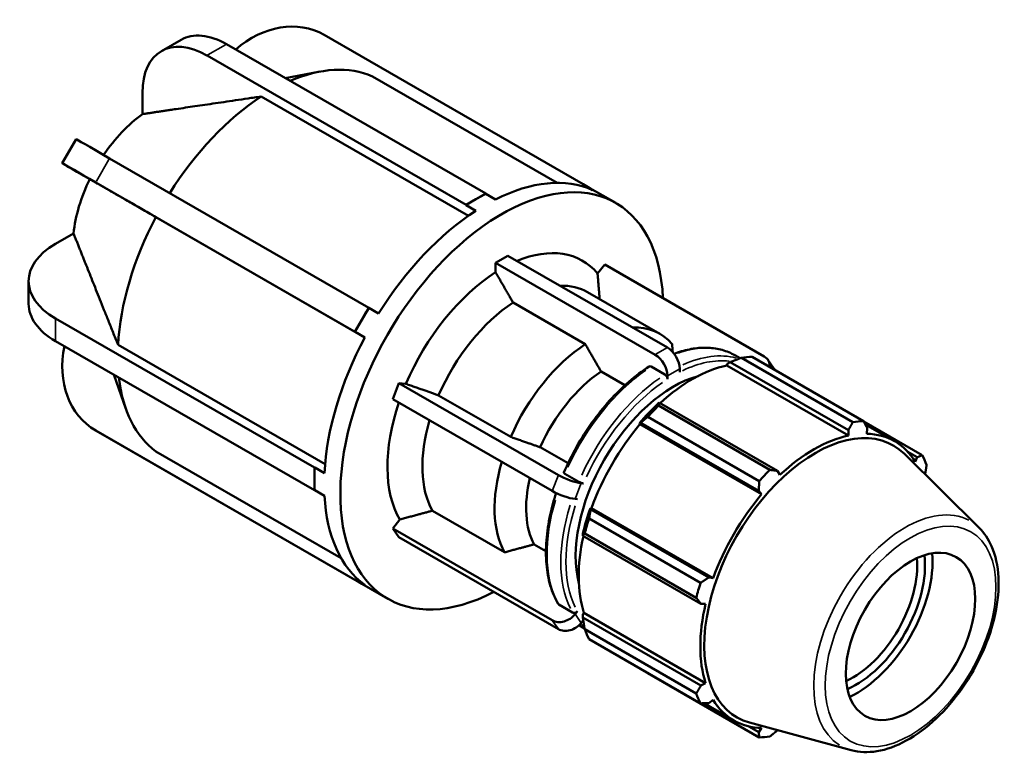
# Model space of a CAD drawing. Header units: inches. Extents: x 0.1 to 44.3, y -12 to 28.3.
# Tile 7 of 7: x 37.2 to 44.3, y 23 to 28.3. Entities that reach past the tile are written whole.
import ezdxf

# ---------------------------------------------------------------- set-up
doc = ezdxf.new("R2010")
doc.units = ezdxf.units.IN
doc.header["$MEASUREMENT"] = 0
doc.layers.add('Visible (ANSI)', color=7, linetype='Continuous', lineweight=50)
doc.layers.add('Visible Narrow (ANSI)', color=7, linetype='Continuous', lineweight=35)

msp = doc.modelspace()

# ---------------------------------------------------------------- linework, layer by layer
at = {"layer": 'Visible (ANSI)'}
for p, q in [((41.2587, 27.1599), (39.4029, 28.2285)), ((38.2385, 28.1122), (38.3788, 28.193)), ((38.7052, 28.1609), (40.5609, 27.0922)), ((40.4206, 27.0115), (38.5649, 28.0801)), ((39.1249, 27.9192), (39.3752, 27.9655)), ((41.0735, 27.1685), (39.7491, 27.9312)), ((38.1024, 27.8117), (38.1024, 27.6609)), ((40.4364, 26.933), (38.9535, 27.7869)), ((37.5285, 27.3095), (37.6277, 27.4814)), ((37.8671, 27.3441), (39.7229, 26.2755)), ((37.6325, 27.2488), (37.7247, 27.1953)), ((39.6237, 26.1037), (37.7679, 27.1723)), ((41.2572, 27.1573), (41.2587, 27.1599)), ((41.3265, 27.1173), (41.2572, 27.1573)), ((41.2587, 27.1599), (41.3075, 27.1316)), ((40.4908, 27.0518), (40.5609, 27.0922)), ((40.5609, 27.0922), (40.5609, 27.0898)), ((40.5609, 27.0898), (40.6303, 27.0498)), ((41.3067, 27.132), (41.4917, 27.0255)), ((40.4206, 27.0115), (40.4908, 27.0518)), ((40.4206, 27.009), (40.4206, 27.0115)), ((40.49, 26.969), (40.4206, 27.009)), ((39.6945, 26.0627), (38.199, 26.9239)), ((37.6093, 26.8069), (37.4789, 26.7317)), ((40.6319, 26.5971), (40.7196, 26.6476)), ((41.7746, 25.9391), (40.6319, 26.5971)), ((40.6319, 26.5287), (40.6319, 26.5971)), ((40.7196, 26.6476), (41.8623, 25.9896)), ((41.3619, 26.5204), (41.4132, 26.5841)), ((42.5558, 25.926), (41.4132, 26.5841)), ((37.2874, 26.3032), (37.2874, 26.4654)), ((41.2904, 26.3867), (41.8075, 26.0889)), ((41.2741, 26.014), (40.7571, 26.3117)), ((39.6733, 26.1896), (39.7229, 26.2755)), ((39.7229, 26.2755), (39.7244, 26.2746)), ((39.7244, 26.2746), (39.7937, 26.2347)), ((37.4789, 26.1991), (39.3346, 25.1305)), ((39.6237, 26.1037), (39.6733, 26.1896)), ((39.6252, 26.1028), (39.6237, 26.1037)), ((39.6945, 26.0628), (39.6252, 26.1028)), ((39.3346, 24.9683), (37.4789, 26.0369)), ((37.9276, 26.0099), (39.4106, 25.1559)), ((42.2897, 25.8735), (42.3125, 25.8858)), ((42.3125, 25.8858), (43.1577, 25.399)), ((42.3458, 25.9347), (42.383, 25.9133)), ((43.1901, 25.4565), (42.3914, 25.9165)), ((42.4679, 25.9239), (43.2667, 25.4639)), ((42.6253, 25.8402), (42.5814, 25.9028)), ((41.5574, 25.7199), (41.3871, 25.8179)), ((41.8437, 25.7965), (41.745, 25.8533)), ((41.9499, 25.8377), (41.9499, 25.8149)), ((42.2871, 25.8623), (42.2897, 25.8735)), ((42.2871, 25.8623), (43.1584, 25.3605)), ((37.8968, 25.7963), (37.9845, 25.5504)), ((41.8623, 25.7644), (41.8623, 25.7872)), ((39.8945, 25.6217), (39.9383, 25.7348)), ((39.9383, 25.7348), (41.081, 25.0767)), ((39.9383, 25.7348), (39.9895, 25.7301)), ((41.0372, 24.9637), (39.8945, 25.6217)), ((40.2233, 25.648), (40.7403, 25.3503)), ((41.8063, 25.5942), (41.794, 25.588)), ((41.7976, 25.5745), (42.5963, 25.1146)), ((42.6515, 25.1075), (41.8063, 25.5942)), ((42.5198, 25.0338), (41.721, 25.4938)), ((43.6865, 25.2203), (43.268, 25.4613)), ((37.8659, 25.3398), (37.7667, 25.3974)), ((37.7679, 25.3966), (39.6237, 24.328)), ((41.6613, 25.448), (41.6707, 25.4513)), ((41.6653, 25.4414), (41.6613, 25.448)), ((41.6653, 25.4414), (42.5366, 24.9396)), ((41.6707, 25.4513), (42.5159, 24.9645)), ((43.1577, 25.399), (43.1584, 25.3605)), ((43.2788, 25.4404), (43.4886, 25.3195)), ((43.2897, 25.3733), (43.2933, 25.4122)), ((39.7229, 24.2704), (37.8671, 25.3391)), ((38.199, 25.2464), (39.5259, 24.4823)), ((40.9514, 25.2762), (41.1503, 25.1617)), ((43.5827, 25.2439), (43.6513, 25.2044)), ((44.0947, 24.6993), (43.5589, 25.2295)), ((43.6513, 25.2044), (43.6365, 25.172)), ((39.3346, 25.1305), (39.3368, 25.1317)), ((39.3346, 25.0494), (39.3346, 25.1305)), ((39.3368, 25.1317), (39.4061, 25.0918)), ((42.668, 25.0781), (42.6515, 25.1075)), ((39.3346, 24.9683), (39.3346, 25.0494)), ((41.1284, 25.0867), (41.2271, 25.0299)), ((39.3368, 24.9695), (39.3346, 24.9683)), ((39.4061, 24.9296), (39.3368, 24.9695)), ((41.2446, 25.0193), (41.2618, 25.0177)), ((42.5159, 24.9645), (42.5366, 24.9396)), ((41.2179, 24.9047), (41.2008, 24.9062)), ((40.1794, 24.8224), (40.6965, 24.5246)), ((41.3128, 24.8313), (41.3108, 24.8409)), ((41.3108, 24.8409), (41.3186, 24.8407)), ((42.158, 24.3445), (41.3128, 24.8313)), ((41.3186, 24.8407), (42.1899, 24.339)), ((39.8945, 24.6958), (39.9457, 24.7595)), ((41.3012, 24.7666), (42.0999, 24.3066)), ((39.8945, 24.6958), (41.0372, 24.0377)), ((39.9383, 24.6332), (39.8945, 24.6958)), ((41.081, 23.9752), (39.9383, 24.6332)), ((41.2558, 24.6558), (41.2566, 24.6422)), ((41.2566, 24.6422), (42.1018, 24.1555)), ((42.0682, 24.1998), (41.2695, 24.6598)), ((40.9076, 24.5815), (40.9921, 24.5329)), ((39.6237, 24.328), (39.6252, 24.3306)), ((39.6733, 24.2992), (39.6237, 24.328)), ((39.6252, 24.3306), (39.6945, 24.2907)), ((42.1899, 24.339), (42.158, 24.3445)), ((39.7229, 24.2704), (39.6733, 24.2992)), ((39.6748, 24.2983), (39.8598, 24.1918)), ((39.723, 24.2706), (39.7229, 24.2704)), ((41.0846, 24.1505), (41.1833, 24.0936)), ((42.1018, 24.1555), (42.1355, 24.1558)), ((41.2008, 24.0816), (41.2179, 24.103)), ((41.2558, 24.0827), (41.2642, 24.0906)), ((41.2566, 24.0569), (41.2558, 24.0827)), ((42.1018, 23.5702), (41.2566, 24.0569)), ((41.2642, 24.0906), (42.1355, 23.5888)), ((41.232, 24.0005), (41.2685, 23.9795)), ((41.2595, 24.0376), (41.2446, 24.0191)), ((41.2695, 23.9733), (42.0682, 23.5133)), ((42.0999, 23.4431), (41.3012, 23.903)), ((41.721, 23.6594), (42.5198, 23.1994)), ((42.1355, 23.5888), (42.1018, 23.5702)), ((42.1236, 23.4441), (42.3377, 23.3208)), ((42.158, 23.4458), (42.1899, 23.4683)), ((42.5159, 23.238), (42.4457, 23.2785)), ((43.1783, 23.108), (42.4508, 23.3053)), ((42.5366, 23.2671), (42.5159, 23.238))]:
    msp.add_line(p, q, dxfattribs=at)
for centre, major_axis, ratio, start_param, end_param in [((39.0759, 27.6622), (0.3283, 0.5657), 0.815969, 0.002729, 1.185956), ((38.7052, 27.6262), (-0.3264, 0.5667), 0.578093, 5.499721, 6.283185), ((38.5649, 27.5454), (-0.3264, 0.5667), 0.578093, 5.499721, 7.070517), ((39.0237, 26.56), (0.7751, 1.346), 0.578093, 0.061976, 0.658627), ((39.0237, 26.56), (-0.7751, -1.346), 0.578093, 3.988967, 4.64644), ((38.1726, 27.0501), (-0.4006, -0.6956), 0.578093, 4.048959, 4.584524), ((38.1941, 27.1544), (-0.5664, 0.327), 0.001578, 5.32878, 6.283185), ((38.0949, 26.9825), (-0.5664, 0.327), 0.001578, 5.32878, 6.899576), ((40.6757, 25.6086), (0.8159, 1.4169), 0.578093, 5.548545, 10.159418), ((38.1726, 27.0501), (-0.4006, -0.6956), 0.578093, 4.834357, 5.371952), ((40.5601, 25.6752), (0.8159, 1.4169), 0.578093, 0.058776, 0.722754), ((40.4908, 25.7152), (0.8159, 1.4169), 0.578093, 0, 0.058776), ((40.4908, 25.7152), (-0.8159, -1.4169), 0.578093, 3.864347, 3.925057), ((40.4908, 25.7152), (-0.8159, -1.4169), 0.578093, 3.925057, 3.985767), ((40.5601, 25.6752), (-0.8159, -1.4169), 0.578093, 3.985767, 4.649745), ((39.0237, 26.56), (-0.7751, -1.346), 0.578093, 4.774365, 5.431944), ((37.9414, 26.4654), (-0.654, 0), 0.575862, 5.497787, 7.068583), ((40.6757, 25.6086), (0.5779, 1.0035), 0.578093, 6.073018, 6.932619), ((40.6757, 25.6086), (-0.5779, -1.0035), 0.578093, 3.978623, 4.918688), ((40.8009, 25.5366), (0.4896, 0.8501), 0.578093, 0, 0.347801), ((37.9414, 26.3032), (-0.654, 0), 0.575862, 0, 0.785398), ((40.8009, 25.5366), (-0.4896, -0.8501), 0.578093, 3.9883, 4.909012), ((40.4908, 25.7152), (-0.8159, -1.4169), 0.578093, 4.649745, 4.710455), ((40.4908, 25.7152), (-0.8159, -1.4169), 0.578093, 4.710455, 4.771165), ((41.3179, 25.2388), (0.4896, 0.8501), 0.578093, 6.082695, 6.630987), ((40.5601, 25.6752), (-0.8159, -1.4169), 0.578093, 4.771165, 5.435143), ((38.0949, 25.963), (-0.3283, -0.5657), 0.815969, 5.096394, 6.285915), ((41.3179, 25.2388), (-0.4896, -0.8501), 0.578093, 3.9883, 4.909012), ((41.8623, 25.8882), (-0.0619, 0.1075), 0.578093, 3.928925, 5.499721), ((41.7746, 25.8377), (0.0619, -0.1075), 0.578093, 0.787332, 2.358128), ((42.0945, 24.7916), (0.6188, 1.0746), 0.578093, 0.343502, 0.438029), ((42.4799, 25.8316), (0.1015, 0.0712), 0.787757, 5.731198, 6.635766), ((41.4309, 25.1737), (-0.4098, -0.7116), 0.578093, 4.00063, 4.896682), ((42.0419, 24.8219), (0.5755, 0.9993), 0.578093, 0.478032, 1.071949), ((42.5237, 25.7691), (0.1015, 0.0712), 0.787757, 6.158052, 6.283185), ((39.0237, 26.56), (-0.7751, -1.346), 0.578093, 5.620153, 6.217342), ((41.9061, 24.9001), (-0.495, -0.8597), 0.578093, 3.672778, 5.752), ((40.6757, 25.6086), (-0.5779, -1.0035), 0.578093, 5.045399, 5.965886), ((42.0419, 24.8219), (-0.5817, -1.0101), 0.578093, 4.23049, 4.405023), ((42.0945, 24.7916), (0.6188, 1.0746), 0.578093, 1.1289, 1.223427), ((40.8009, 25.5366), (-0.4896, -0.8501), 0.578093, 5.108538, 5.956209), ((42.8932, 24.3317), (0.6188, 1.0746), 0.578093, 0.343502, 0.438029), ((42.0419, 24.8219), (0.5755, 0.9993), 0.578093, 1.26343, 1.874295), ((42.9201, 24.3162), (0.5604, 0.9732), 0.578093, 6.13202, 9.575944), ((38.1941, 25.9054), (-0.3283, -0.5657), 0.815969, 0, 0.002729), ((42.9132, 24.3202), (-0.5755, -0.9993), 0.578093, 3.619624, 4.23049), ((42.9132, 24.3202), (0.5755, 0.9993), 0.578093, 5.975819, 6.586684), ((42.8932, 24.3317), (0.6188, 1.0746), 0.578093, 5.841289, 5.935816), ((40.4908, 25.7152), (-0.8159, -1.4169), 0.578093, 5.435143, 5.495853), ((41.3179, 25.2388), (-0.4896, -0.8501), 0.578093, 5.108538, 5.956209), ((42.8932, 24.3317), (-0.6188, -1.0746), 0.578093, 4.270492, 4.36502), ((40.4908, 25.7152), (-0.8159, -1.4169), 0.578093, 5.495853, 5.556564), ((41.4309, 25.1737), (-0.4098, -0.7116), 0.578093, 5.191471, 5.94388), ((41.1569, 25.0698), (-0.1156, 0.0448), 0.209664, 0.938208, 2.509004), ((41.1131, 24.9567), (0.1156, -0.0448), 0.209664, 4.079801, 5.650597), ((40.5601, 25.6752), (-0.8159, -1.4169), 0.578093, 5.556564, 6.220542), ((42.9132, 24.3202), (-0.5755, -0.9993), 0.578093, 4.405023, 5.015888), ((42.0419, 24.8219), (-0.5817, -1.0101), 0.578093, 5.015888, 5.190421), ((42.0945, 24.7916), (0.6188, 1.0746), 0.578093, 1.914298, 2.008825), ((42.0419, 24.8219), (0.5755, 0.9993), 0.578093, 2.065615, 2.659693), ((43.1874, 24.1622), (-0.3271, -0.5681), 0.578093, 0.685361, 2.456231), ((43.2153, 24.1462), (0.3467, 0.6021), 0.578093, 3.793288, 5.63149), ((43.2153, 24.1462), (0.3853, 0.6691), 0.578093, 3.836919, 5.587859), ((40.4908, 25.7152), (-0.8159, -1.4169), 0.578093, 6.220542, 6.281252), ((40.4908, 25.7152), (-0.8159, -1.4169), 0.578093, 6.281252, 6.283185), ((42.8932, 24.3317), (-0.6188, -1.0746), 0.578093, 5.055891, 5.150418), ((42.9132, 24.3202), (-0.5755, -0.9993), 0.578093, 5.190421, 5.801286), ((41.1131, 24.1321), (-0.1015, -0.0712), 0.787757, 0.35258, 1.923377), ((41.1569, 24.0696), (-0.1015, -0.0712), 0.787757, 0.35258, 1.923377), ((42.0945, 24.7916), (-0.6188, -1.0746), 0.578093, 5.841289, 5.935816), ((42.8932, 24.3317), (-0.6188, -1.0746), 0.578093, 5.841289, 5.935816), ((42.9132, 24.3202), (-0.5755, -0.9993), 0.578093, 5.975819, 6.586684), ((42.8932, 24.3317), (-0.6188, -1.0746), 0.578093, 0.343502, 0.438029)]:
    msp.add_ellipse(centre, major_axis=major_axis, ratio=ratio, start_param=start_param, end_param=end_param, dxfattribs=at)
msp.add_ellipse((43.6032, 23.9228), major_axis=(0.3271, 0.5681), ratio=0.578093, dxfattribs=at)
for points, weights in [([(38.9535, 27.7869), (38.3913, 27.7045), (38.1024, 27.6609)], [1, 1.05544450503, 1]), ([(38.199, 26.9239), (37.8852, 27.1035), (37.7247, 27.1953)], [1, 1.05544450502, 1]), ([(37.6093, 26.8069), (37.7167, 26.536), (37.9276, 26.0099)], [1, 1.055444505, 1]), ([(40.7571, 26.3117), (40.6997, 26.4112), (40.6319, 26.5287)], [1, 1.0034531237, 1]), ([(41.3766, 26.3371), (41.3698, 26.4221), (41.3619, 26.5204)], [1.00074758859, 1.00302666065, 1]), ([(41.3871, 25.8179), (41.3356, 25.9073), (41.2741, 26.014)], [1, 1.00397438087, 1]), ([(41.9001, 25.9578), (41.8979, 25.986), (41.8955, 26.0156)], [1.00163613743, 1.00115196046, 1]), ([(42.3125, 25.8858), (42.3508, 25.901), (42.3914, 25.9165)], [1.00620061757, 1.01186470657, 1.016730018]), ([(39.9895, 25.7301), (40.1161, 25.6856), (40.2233, 25.648)], [1, 1.00345312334, 1]), ([(41.7976, 25.5745), (41.8017, 25.5848), (41.8063, 25.5942)], [1.016730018, 1.01186470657, 1.00620061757]), ([(41.6707, 25.4513), (41.695, 25.4723), (41.721, 25.4938)], [1.00620061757, 1.01186470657, 1.016730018]), ([(43.1577, 25.399), (43.1737, 25.4271), (43.1901, 25.4565)], [1.00122954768, 1.00102324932, 1]), ([(43.2667, 25.4639), (43.2804, 25.4375), (43.2933, 25.4122)], [1, 1.00102324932, 1.00122954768]), ([(40.7403, 25.3503), (40.8552, 25.31), (40.9514, 25.2762)], [1, 1.00397438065, 1]), ([(43.6513, 25.2044), (43.6686, 25.2121), (43.6865, 25.2203)], [1.00122954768, 1.00102324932, 1]), ([(42.5963, 25.1146), (42.6246, 25.1109), (42.6515, 25.1075)], [1, 1.00102324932, 1.00122954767]), ([(43.7182, 25.15), (43.713, 25.1154), (43.7077, 25.0822)], [1, 1.00099102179, 1.00121574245]), ([(42.5159, 24.9645), (42.5179, 24.9984), (42.5198, 25.0338)], [1.00122954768, 1.00102324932, 1]), ([(39.9457, 24.7595), (40.0723, 24.7935), (40.1794, 24.8224)], [1, 1.003453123, 1]), ([(41.3012, 24.7666), (41.3067, 24.7998), (41.3128, 24.8313)], [1.016730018, 1.01186470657, 1.00620061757]), ([(41.2566, 24.6422), (41.2626, 24.651), (41.2695, 24.6598)], [1.00620061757, 1.01186470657, 1.016730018]), ([(40.6965, 24.5246), (40.8114, 24.5556), (40.9076, 24.5815)], [1, 1.00397438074, 1]), ([(42.0999, 24.3066), (42.1297, 24.3259), (42.158, 24.3445)], [1, 1.00102324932, 1.00122954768]), ([(42.1018, 24.1555), (42.0855, 24.1771), (42.0682, 24.1998)], [1.00122954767, 1.00102324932, 1]), ([(41.2695, 23.9733), (41.2626, 24.0161), (41.2566, 24.0569)], [1.016730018, 1.01186470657, 1.00620061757]), ([(41.721, 23.6594), (41.7197, 23.6611), (41.7184, 23.6628)], [1.016730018, 1.0164833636, 1.01623465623]), ([(42.0682, 23.5133), (42.0855, 23.5423), (42.1018, 23.5702)], [1, 1.00102324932, 1.00122954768]), ([(42.158, 23.4458), (42.1297, 23.4444), (42.0999, 23.4431)], [1.00122954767, 1.00102324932, 1]), ([(42.5198, 23.1994), (42.5179, 23.219), (42.5159, 23.238)], [1, 1.00102324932, 1.00122954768]), ([(42.6512, 23.2509), (42.6244, 23.2293), (42.5963, 23.2068)], [1.00122717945, 1.00101744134, 1])]:
    msp.add_rational_spline(points, weights, degree=2, dxfattribs=at)
for points, knots in [([(42.3458, 25.9347), (42.3174, 25.9511), (42.287, 25.9638), (42.2229, 25.9819), (42.1892, 25.9871), (42.1195, 25.9902), (42.0836, 25.9881), (42.0101, 25.9765), (41.9725, 25.967), (41.9265, 25.9514), (41.9184, 25.9485), (41.9103, 25.9454)], [5.4997209, 5.4997209, 5.4997209, 5.4997209, 5.6452256, 5.6452256, 5.7907304, 5.7907304, 5.9362352, 5.9362352, 6.08174, 6.08174, 6.1128409, 6.1128409, 6.1128409, 6.1128409]), ([(41.7316, 25.8544), (41.6825, 25.823), (41.6338, 25.7864), (41.5388, 25.7045), (41.4925, 25.6591), (41.4038, 25.561), (41.3614, 25.5083), (41.2819, 25.3973), (41.2449, 25.339), (41.1773, 25.219), (41.1468, 25.1572), (41.1201, 25.0947)], [0.0559931, 0.0559931, 0.0559931, 0.0559931, 0.2430079, 0.2430079, 0.4300227, 0.4300227, 0.6170375, 0.6170375, 0.8040522, 0.8040522, 0.991067, 0.991067, 0.991067, 0.991067]), ([(41.745, 25.8533), (41.7428, 25.8547), (41.7401, 25.8556), (41.7358, 25.856), (41.7335, 25.8555), (41.7318, 25.8545), (41.7317, 25.8545), (41.7316, 25.8544)], [0, 0, 0, 0, 0.02464568, 0.02464568, 0.04931083, 0.04931083, 0.05095547, 0.05095547, 0.05095547, 0.05095547]), ([(41.8623, 25.7644), (41.8623, 25.767), (41.8617, 25.7704), (41.86, 25.7764), (41.8584, 25.7799), (41.8552, 25.7855), (41.8529, 25.7886), (41.8487, 25.793), (41.846, 25.7952), (41.8437, 25.7965)], [-0.09871052, -0.09871052, -0.09871052, -0.09871052, -0.07400017, -0.07400017, -0.04931083, -0.04931083, -0.02464568, -0.02464568, 0, 0, 0, 0]), ([(41.1201, 25.0947), (41.12, 25.0944), (41.12, 25.0941), (41.1203, 25.093), (41.1212, 25.0918), (41.1239, 25.0895), (41.1262, 25.088), (41.1284, 25.0867)], [-0.05939412, -0.05939412, -0.05939412, -0.05939412, -0.04931083, -0.04931083, -0.02464568, -0.02464568, 0, 0, 0, 0]), ([(41.2271, 25.0299), (41.2294, 25.0285), (41.2326, 25.0269), (41.2383, 25.0244), (41.2419, 25.0229), (41.248, 25.0208), (41.2515, 25.0198), (41.2569, 25.0184), (41.2598, 25.0179), (41.2618, 25.0177)], [0, 0, 0, 0, 0.02464568, 0.02464568, 0.04931083, 0.04931083, 0.07400017, 0.07400017, 0.09871052, 0.09871052, 0.09871052, 0.09871052]), ([(41.0652, 24.949), (41.0482, 24.8969), (41.034, 24.8448), (41.0092, 24.7312), (41.0001, 24.67), (40.9909, 24.5517), (40.9909, 24.4945), (41.0002, 24.3859), (41.0094, 24.3345), (41.0372, 24.2394), (41.0556, 24.1957), (41.0785, 24.1565)], [1.1355303, 1.1355303, 1.1355303, 1.1355303, 1.2903899, 1.2903899, 1.4774671, 1.4774671, 1.6645442, 1.6645442, 1.8516214, 1.8516214, 2.0386986, 2.0386986, 2.0386986, 2.0386986]), ([(43.1783, 23.108), (43.2359, 23.0924), (43.298, 23.0904), (43.4311, 23.112), (43.5025, 23.138), (43.646, 23.2165), (43.7181, 23.27), (43.8539, 23.3979), (43.9177, 23.4722), (44.0307, 23.634), (44.08, 23.7214), (44.1597, 23.9008), (44.1901, 23.9928), (44.2287, 24.1734), (44.2368, 24.2618), (44.2286, 24.4265), (44.2122, 24.5029), (44.1607, 24.619), (44.1312, 24.6632), (44.0947, 24.6993)], [2.509294, 2.509294, 2.509294, 2.509294, 2.798029, 2.798029, 3.116247, 3.116247, 3.447868, 3.447868, 3.778826, 3.778826, 4.108157, 4.108157, 4.43757, 4.43757, 4.768704, 4.768704, 5.100029, 5.100029, 5.348555, 5.348555, 5.348555, 5.348555]), ([(41.0785, 24.1565), (41.0786, 24.1564), (41.0786, 24.1562), (41.0801, 24.1539), (41.0823, 24.1518), (41.0846, 24.1505)], [-0.02627617, -0.02627617, -0.02627617, -0.02627617, -0.02464568, -0.02464568, 0, 0, 0, 0]), ([(41.1833, 24.0936), (41.1856, 24.0923), (41.1887, 24.0913), (41.1945, 24.0908), (41.1981, 24.0911), (41.2041, 24.0928), (41.2076, 24.0943), (41.2131, 24.0979), (41.2159, 24.1005), (41.2179, 24.103)], [0, 0, 0, 0, 0.02464568, 0.02464568, 0.04931083, 0.04931083, 0.07400017, 0.07400017, 0.09871052, 0.09871052, 0.09871052, 0.09871052])]:
    msp.add_open_spline(points, degree=3, knots=knots, dxfattribs=at)
msp.add_open_spline([(41.2289, 24.0023), (41.2299, 24.0017), (41.2309, 24.0011), (41.232, 24.0005)], degree=3, dxfattribs=at)
at = {"layer": 'Visible Narrow (ANSI)'}
for p, q in [((38.5719, 28.0841), (38.6982, 28.1568)), ((37.7729, 27.1809), (37.8622, 27.3355)), ((37.4789, 26.045), (37.4789, 26.191)), ((41.8579, 25.9871), (41.779, 25.9416)), ((41.8666, 25.7898), (41.9456, 25.8352)), ((37.8622, 25.3419), (37.7729, 25.3938)), ((41.0788, 25.0711), (41.0394, 24.9693)), ((41.203, 24.9119), (41.2424, 25.0136)), ((41.2424, 24.0222), (41.203, 24.0785)), ((41.0394, 24.0346), (41.0788, 23.9783))]:
    msp.add_line(p, q, dxfattribs=at)
for centre, major_axis, start_param, end_param in [((41.7889, 24.9676), (0.5569, 0.9671), 0.03122, 0.593177), ((41.9061, 24.9001), (0.5438, 0.9444), 0.238685, 0.700865), ((41.8876, 24.9108), (0.5569, 0.9671), 0.149654, 0.676661), ((41.7889, 24.9676), (0.5569, 0.9671), 0.88585, 1.728276), ((41.8876, 24.9108), (-0.5569, -0.9671), 4.027443, 4.869869), ((41.9061, 24.9001), (0.5438, 0.9444), 0.887055, 1.727071), ((41.7889, 24.9676), (-0.5569, -0.9671), 5.101694, 5.91849), ((43.5664, 23.944), (0.4635, 0.8048), 0.021031, 3.120562), ((41.8876, 24.9108), (-0.5569, -0.9671), 5.081694, 5.917438), ((41.9061, 24.9001), (-0.5438, -0.9444), 5.075845, 5.915862), ((41.7889, 24.9676), (-0.5569, -0.9671), 6.277892, 6.282907), ((41.8876, 24.9108), (-0.5569, -0.9671), 6.10971, 6.158569)]:
    msp.add_ellipse(centre, major_axis=major_axis, ratio=0.578093, start_param=start_param, end_param=end_param, dxfattribs=at)
msp.add_ellipse((43.6032, 23.9228), major_axis=(-0.4315, -0.7493), ratio=0.578093, dxfattribs=at)

doc.saveas('drawing.dxf')
